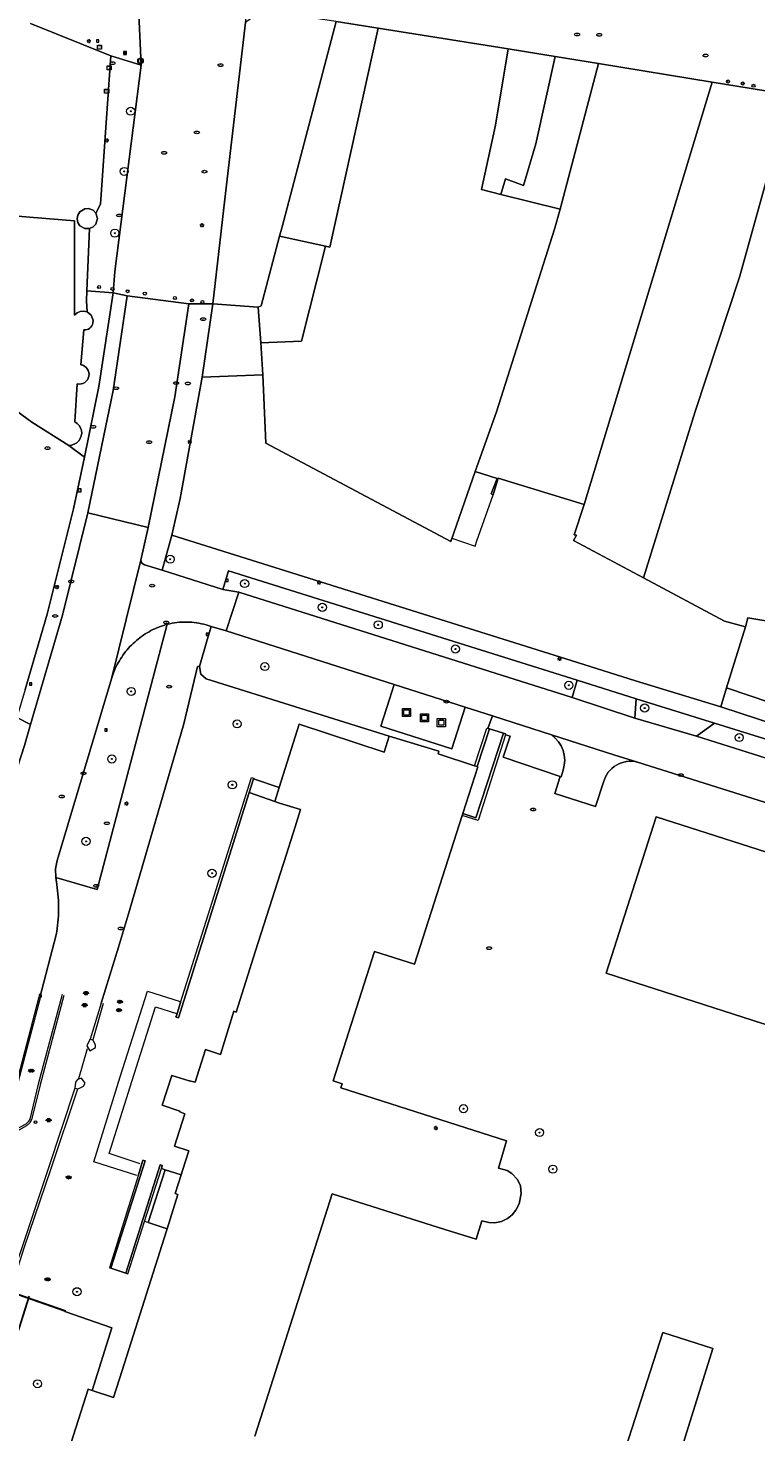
# Model space of a CAD drawing. Header units: metres. Extents: x 187916 to 189411, y 333285 to 334910.
# Tile 147 of 256: x 188534 to 188606, y 334299 to 334438. Entities that reach past the tile are written whole.
import ezdxf
from ezdxf.enums import TextEntityAlignment as Align

# ---------------------------------------------------------------- set-up
doc = ezdxf.new("R2010")
doc.units = ezdxf.units.M
doc.linetypes.add('VH-OPSLUITBAND_100X200', pattern=[16, 8, -2, 4, -2])
for name, color, linetype, lineweight in [('B-ME-IE-MEUBILAIR_WEGMEUBILAIR-S', 253, 'Continuous', 18), ('B-ME-IE-MEUBILAIR_WEGMEUBILAIR_TRAP-G', 253, 'Continuous', 18), ('B-ME-IE-TERREINAFSCHEIDING_KUNSTMATIG_MUUR-G', 253, 'IE-TERREINAFSCHEIDING-KUNSTMATIG-DICHT', 18), ('B-ME-RI-HWA_KOLK-S', 253, 'Continuous', 25), ('B-ME-VH-GOOT-G', 253, 'Continuous', 18), ('B-ME-VH-KANTOPSLUITING_ACHTERKANTBAND-G', 253, 'Continuous', 18), ('B-ME-VH-VERHARDING_ASFALT-G', 253, 'Continuous', 18), ('B-ME-VH-VERHARDING_BETONSTRAATSTEEN-G', 253, 'Continuous', 18), ('B-ME-VH-VERHARDING_BETONSTRAATSTEEN-S', 253, 'Continuous', 25), ('B-ME-VH-VERHARDING_TEGEL-G', 253, 'Continuous', 18), ('B-ME-VH-VERHARDING_TEGEL-S', 253, 'Continuous', 25), ('B-WE-GR-BEPLANTING_CULTUUR_BODEMBEDEKKER-GV', 253, 'Continuous', 15), ('B-WE-GR-BEPLANTING_CULTUUR_HEESTERS-GV', 253, 'Continuous', 15), ('B-WE-GR-BOOM-S', 253, 'Continuous', 15), ('B-WE-GR-HAAG-G', 253, 'GR-HAAG1-SO', 15), ('B-WE-IE-MEUBILAIR-S', 253, 'Continuous', 15), ('B-WE-IE-MEUBILAIR_WEGMEUBILAIR-S', 253, 'Continuous', 15), ('B-WE-IE-MEUBILAIR_WEGMEUBILAIR_CONTAINER-S', 253, 'Continuous', 15), ('B-WE-IE-TERREINAFSCHEIDING_KUNSTMATIG_MUUR-G', 253, 'IE-TERREINAFSCHEIDING_KUNSTMATIG-SO', 15), ('B-WE-OG-BEBOUWING-GV', 253, 'Continuous', 15), ('B-WE-OG-BEBOUWING_LUIFEL-GV', 253, 'Continuous', 15), ('B-WE-OG-TERREIN_ERF-GV', 253, 'Continuous', 15), ('B-WE-VH-GESLOTENVERHARDING_ASFALT-GV', 253, 'Continuous', 15), ('B-WE-VH-OPENVERHARDING-GV', 253, 'Continuous', 15), ('B-WE-VH-OPENVERHARDING_BETONELEMENT-GV', 253, 'Continuous', 15), ('B-WE-VH-OPENVERHARDING_BETONSTRAATSTEEN-GV', 253, 'Continuous', 15), ('B-WE-VH-OPENVERHARDING_SIERBESTRATING-GV', 253, 'Continuous', 15), ('B-WE-VH-OPENVERHARDING_STRAATBAKSTEEN-GV', 253, 'Continuous', 15), ('B-WE-VH-OPENVERHARDING_TEGEL-GV', 253, 'Continuous', 15), ('N-WE-VH-KANTOPSLUITING_OPSLUITBAND_80X200-G', 30, 'VH-OPSLUITBAND_100X200', 15), ('N-WE-VH-KANTOPSLUITING_VOORKANTBAND-G', 7, 'Continuous', 15)]:
    doc.layers.add(name, color=color, linetype=linetype, lineweight=lineweight)
doc.styles.add('NLCS-ISO', font='NLCS-ISO.ttf')
doc.linetypes.add('GR-HAAG1-SO', pattern='A,6,[176,NLCS.SHX,S=0.125,R=0,X=0,Y=0],-2', length=8)
doc.linetypes.add('IE-TERREINAFSCHEIDING-KUNSTMATIG-DICHT', pattern='A,8,-1,[82,NLCS.SHX,S=0.75,R=90,X=0,Y=0],-1', length=10)
doc.linetypes.add('IE-TERREINAFSCHEIDING_KUNSTMATIG-SO', pattern='A,4,[82,NLCS.SHX,S=0.75,R=90,X=0,Y=0],4,-2', length=10)

# ---------------------------------------------------------------- blocks, each defined once
blk = doc.blocks.new('SIE-WEG_CONTAINER_ALGEMEEN-SO')
at = {"color": 0, "linetype": 'ByBlock', "lineweight": -2}
for points in [[(2, -2), (-2, -2), (-2, 2), (2, 2)], [(-1.3, 1.3), (1.3, 1.3), (1.3, -1.3), (-1.3, -1.3)]]:
    blk.add_lwpolyline(points, close=True, dxfattribs=at)
blk.add_lwpolyline([(-0.87, 1.8), (0, 1.3), (0.87, 1.8)], dxfattribs=at)
blk = doc.blocks.new('SIE-MEUBILAIR_BORD_VERKEER-SO')
blk.add_lwpolyline([(-0.5625, -0.5625), (0.5625, -0.5625), (0.5625, 0.5625), (-0.5625, 0.5625)], close=True)
at = {"style": 'NLCS-ISO'}
blk.add_text('vb', height=0.75, dxfattribs=at).set_placement((0, 0), align=Align.MIDDLE_CENTER)
blk = doc.blocks.new('SIE-MEUBILAIR_BORD_INFORMATIE-SO')
h = blk.add_hatch(color=256)
h.dxf.hatch_style = 1
h.paths.add_polyline_path([(0.13, 0.2), (-0.33, 0.2), (-0.33, 0.08), (-0.13, 0.08), (-0.13, -0.65), (0.13, -0.65)])
h = blk.add_hatch(color=256)
h.dxf.hatch_style = 1
edge = h.paths.add_edge_path()
edge.add_arc((0, 0.5), 0.149, 0, 360)
for points in [[(-0.75, -0.75), (0.75, -0.75), (0.75, 0.75), (-0.75, 0.75)], [(0.13, 0.2), (-0.33, 0.2), (-0.33, 0.08), (-0.13, 0.08), (-0.13, -0.65), (0.13, -0.65)]]:
    blk.add_lwpolyline(points, close=True)
blk.add_circle((0, 0.5), 0.149)
blk = doc.blocks.new('SIE-MEUBILAIR_BORD_LOCATIEPAAL-SO')
blk.add_lwpolyline([(-0.75, -0.75), (0.75, -0.75), (0.75, 0.75), (-0.75, 0.75)], close=True)
at = {"style": 'NLCS-ISO'}
blk.add_text('lp', height=0.75, dxfattribs=at).set_placement((0.01, 0.12), align=Align.MIDDLE_CENTER)
blk = doc.blocks.new('SIE-MEUBILAIR_KAST_CAI-SO')
for points in [[(-1, 1), (1, 1), (1, 0.84), (-1, 0.84)], [(-1, 0.76), (1, 0.76), (1, -1), (-1, -1)]]:
    blk.add_lwpolyline(points, close=True)
at = {"style": 'NLCS-ISO'}
blk.add_text('cai', height=0.75, dxfattribs=at).set_placement((0, 0), align=Align.MIDDLE_CENTER)
blk = doc.blocks.new('SIE-MEUBILAIR_PAAL_LICHTMAST-SO')
for points in [[(-0.62, 0), (-1, 0)], [(-0.71, 0.71), (-0.44, 0.44)], [(0, 1), (0, 0.62)], [(0.44, 0.44), (0.71, 0.71)], [(1, 0), (0.62, 0)], [(-0.71, -0.71), (-0.44, -0.44)], [(0, -0.62), (0, -1)], [(0.44, -0.44), (0.71, -0.71)]]:
    blk.add_lwpolyline(points)
blk.add_circle((0, 0), 0.5)
blk = doc.blocks.new('SIE-MEUBILAIR_PAAL_AFSLUITPAAL-SO')
blk.add_circle((0, 0), 0.75)
at = {"style": 'NLCS-ISO'}
blk.add_text('af', height=0.75, dxfattribs=at).set_placement((0, 0.05), align=Align.MIDDLE_CENTER)
blk = doc.blocks.new('SIE-MEUBILAIR_PUT_BRANDKRAAN-SO')
blk.add_ellipse((0, 0), major_axis=(1.25, 0), ratio=0.54)
at = {"style": 'NLCS-ISO'}
blk.add_text('bk', height=0.75, dxfattribs=at).set_placement((0.03, 0), align=Align.MIDDLE_CENTER)
blk = doc.blocks.new('SIE-MEUBILAIR_PUT_KOLK-SO')
blk.add_ellipse((0, 0), major_axis=(1.25, 0), ratio=0.54)
at = {"style": 'NLCS-ISO'}
blk.add_text('klk', height=0.75, dxfattribs=at).set_placement((0.03, 0), align=Align.MIDDLE_CENTER)
blk = doc.blocks.new('SIE-MEUBILAIR_PUT_WATERLEIDINGPUT-SO')
blk.add_ellipse((0, 0), major_axis=(1.25, 0), ratio=0.54)
at = {"style": 'NLCS-ISO'}
blk.add_text('wl', height=0.75, dxfattribs=at).set_placement((-0.14, 0), align=Align.MIDDLE_CENTER)
blk = doc.blocks.new('SIE-MEUBILAIR_PUT_RIOOLPUT-SO')
blk.add_ellipse((0, 0), major_axis=(1.25, 0), ratio=0.54)
at = {"style": 'NLCS-ISO'}
blk.add_text('ri', height=0.75, dxfattribs=at).set_placement((-0.04, 0.07), align=Align.MIDDLE_CENTER)
blk = doc.blocks.new('SIE-WEG_RECLAMEZUIL-SO')
for p, q in [((-0.972125, 0.972125), (0.972125, 0.972125)), ((-0.972125, -0.972125), (-0.972125, 0.972125)), ((0.972125, -0.972125), (0.972125, 0.972125)), ((-0.972125, -0.972125), (0.972125, -0.972125))]:
    blk.add_line(p, q)
blk.add_circle((0, 0), 1.375)
at = {"style": 'NLCS-ISO'}
blk.add_text('R', height=1.375, dxfattribs=at).set_placement((0, 0), align=Align.MIDDLE_CENTER)
blk = doc.blocks.new('SGR-BOOM_GBKN-SO')
at = {"linetype": 'ByBlock', "lineweight": 18}
h = blk.add_hatch(color=0, dxfattribs=at)
h.dxf.hatch_style = 1
edge = h.paths.add_edge_path()
edge.add_arc((0, 0), 0.25, 0, 360)
at = {"color": 0, "linetype": 'ByBlock', "lineweight": 18}
for radius in [2, 0.25]:
    blk.add_circle((0, 0), radius, dxfattribs=at)
at = {"color": 0, "linetype": 'ByBlock', "lineweight": 18, "style": 'NLCS-ISO'}
blk.add_attdef('SOORT', (2.5, 0), '', height=1.5, dxfattribs=at)
blk = doc.blocks.new('SVH-TEGEL_300X300_DUN_LINT_KL-SO')
for p, q in [((-2.2, 1.4), (-2.2, 0)), ((-1.9, 1.5), (1.9, 1.5)), ((-1.5, 1.6), (-1.5, 1.5)), ((-0.8, 1.5), (-0.8, 0)), ((0, 1.8), (0, 1.5)), ((0, 0), (0, -1.5)), ((0.7, 1.5), (0.7, 0)), ((1.5, 1.6), (1.5, 1.5)), ((2.2, 1.4), (2.2, 0)), ((-3.4, 0), (3.4, 0)), ((-3, 0), (-3, -0.8)), ((-1.9, -1.5), (1.9, -1.5)), ((-1.5, 0), (-1.5, -1.5)), ((-0.8, -1.5), (-0.8, -1.8)), ((0.7, -1.5), (0.7, -1.8)), ((1.5, 0), (1.5, -1.5)), ((3, 0), (3, -0.8))]:
    blk.add_line(p, q)
blk = doc.blocks.new('SVH-BSS_KEIFORMAAT_KEPER-SO')
at = {"ltscale": 0.1}
for p, q in [((-5.3, 0.9), (-4.5, 0)), ((-5.2, 0.7), (-4, 1.9)), ((-5.2, -0.7), (-3, 1.5)), ((-4.8, -1.8), (-3, 0)), ((-4.6, 1.6), (-4.5, 1.5)), ((-3.7, 0.7), (-1.5, -1.5)), ((-3.6, 2.1), (-1.5, 0)), ((-2.5, 2.5), (-1.5, 1.5)), ((-2.2, 0.7), (-0.2, 2.8)), ((-2.2, 2.2), (-1.8, 2.6)), ((-2.2, -0.7), (0, 1.5)), ((-2.2, -2.2), (0, 0)), ((-0.7, 2.2), (1.5, 0)), ((-0.7, 0.7), (1.5, -1.5)), ((0.2, 2.8), (1.5, 1.5)), ((0.7, 2.2), (1.2, 2.7)), ((0.7, 0.7), (2.4, 2.4)), ((0.7, -0.7), (3, 1.5)), ((0.7, -2.2), (3, 0)), ((2.2, 2.2), (4.5, 0)), ((2.2, 0.7), (4.5, -1.5)), ((3.7, 0.7), (4.5, 1.5)), ((3.7, -0.7), (5.2, 0.8)), ((4.2, 1.7), (4.5, 1.5)), ((5.2, 0.7), (5.4, 0.5)), ((-5.7, -0.2), (-4.5, -1.5)), ((-3.9, -2.4), (-3, -1.5)), ((-3.7, -0.7), (-1.5, -3)), ((-3.7, -2.2), (-3.3, -2.7)), ((-1.6, -3.1), (0, -1.5)), ((-0.7, -0.7), (1.5, -3)), ((-0.7, -2.2), (0.2, -3.2)), ((-0.2, -3.2), (0, -3)), ((1.4, -3.1), (3, -1.5)), ((2.2, -0.7), (3.8, -2.4)), ((2.2, -2.2), (2.8, -2.8)), ((3.7, -2.2), (5.6, -0.4)), ((5.2, -0.7), (5.4, -1))]:
    blk.add_line(p, q, dxfattribs=at)
at = {"style": 'NLCS-ISO'}
blk.add_attdef('FORMAAT', text='', height=1.8, dxfattribs=at).set_placement((-5.8, -0.2), align=Align.MIDDLE_RIGHT)
blk.add_attdef('KLEUR', text='', height=1.8, dxfattribs=at).set_placement((5.8, -0.2), align=Align.MIDDLE_LEFT)
at = {"style": 'NLCS-ISO', "flags": 1}
blk.add_attdef('FUNCTIE', text='', height=1.8, dxfattribs=at).set_placement((0.1, -3.6), align=Align.MIDDLE_CENTER)
blk = doc.blocks.new('SRI-KOLK-SO')
at = {"color": 0, "linetype": 'ByBlock', "lineweight": 18}
blk.add_lwpolyline([(-1.125, -1.125), (1.125, -1.125), (1.125, 1.125), (-1.125, 1.125)], close=True, dxfattribs=at)
at = {"color": 0, "linetype": 'ByBlock', "lineweight": 18, "style": 'NLCS-ISO'}
blk.add_text('k', height=1.5, dxfattribs=at).set_placement((0, 0), align=Align.MIDDLE_CENTER)
blk = doc.blocks.new('SIE-WEG_PAAL_VERKEERSBORD-SO')
at = {"color": 0, "linetype": 'ByBlock', "lineweight": 18}
blk.add_circle((0, 0), 1.5, dxfattribs=at)
at = {"color": 0, "linetype": 'ByBlock', "lineweight": 18, "style": 'NLCS-ISO'}
blk.add_text('vb', height=1.5, dxfattribs=at).set_placement((0, 0.1), align=Align.MIDDLE_CENTER)
blk = doc.blocks.new('DTM')
at = {"layer": 'B-ME-IE-MEUBILAIR_WEGMEUBILAIR_TRAP-G', "ltscale": 0.2, "flags": 128}
for points in [[(188544.404, 334324.304), (188540.146, 334325.646), (188542.764, 334334.061), (188545.463, 334342.521), (188548.7, 334341.514)], [(188544.749, 334325.453), (188541.674, 334326.47), (188543.934, 334333.689), (188546.267, 334340.986), (188548.328, 334340.318)]]:
    blk.add_lwpolyline(points, dxfattribs=at)
at = {"layer": 'B-ME-IE-TERREINAFSCHEIDING_KUNSTMATIG_MUUR-G', "ltscale": 0.2, "flags": 128}
for points in [[(188539.771, 334337.764), (188539.456, 334337.122)], [(188540.091, 334337.674), (188539.771, 334337.764)], [(188540.082, 334337.658), (188540.091, 334337.674)], [(188540.306, 334337.222), (188540.082, 334337.658)], [(188539.456, 334337.122), (188539.769, 334336.633)], [(188539.769, 334336.633), (188540.321, 334336.957)], [(188540.321, 334336.957), (188540.306, 334337.222)], [(188538.344, 334333.528), (188538.269, 334332.952)], [(188538.52, 334333.809), (188538.344, 334333.528)], [(188538.94, 334333.919), (188538.52, 334333.809)], [(188539.307, 334333.44), (188538.94, 334333.919)], [(188539.14, 334333.126), (188539.307, 334333.44)], [(188538.269, 334332.952), (188538.602, 334332.869)], [(188538.602, 334332.869), (188539.14, 334333.126)]]:
    blk.add_lwpolyline(points, dxfattribs=at)
at = {"layer": 'B-ME-VH-GOOT-G', "ltscale": 0.2, "flags": 128}
for points in [[(188540.881, 334341.353), (188539.782, 334337.779)], [(188541.081, 334341.312), (188540.038, 334337.727)], [(188538.284, 334332.928), (188535.633, 334324.949), (188533.033, 334317.156), (188531.727, 334313.376)], [(188538.525, 334332.849), (188535.873, 334324.856), (188533.219, 334317.098), (188531.994, 334313.271)]]:
    blk.add_lwpolyline(points, dxfattribs=at)
at = {"layer": 'B-ME-VH-KANTOPSLUITING_ACHTERKANTBAND-G', "ltscale": 0.2, "flags": 128}
for points in [[(188537.18, 334342.12), (188534.839, 334333.267), (188533.977, 334329.818), (188533.817, 334329.499), (188533.477, 334329.21), (188531.739, 334328.223), (188531.52, 334328.036), (188531.352, 334327.785), (188528.999, 334318.529), (188527.305, 334312.1), (188525.019, 334303.059), (188524.794, 334302.126), (188525.253, 334302.006), (188524.931, 334300.574), (188524.5, 334300.627), (188524.48, 334298.517), (188525.39, 334296.34), (188526.858, 334294.626)], [(188531.998, 334312.713), (188537.294, 334310.886)]]:
    blk.add_lwpolyline(points, dxfattribs=at)
at = {"layer": 'B-ME-VH-VERHARDING_ASFALT-G', "ltscale": 0.2, "flags": 128}
blk.add_lwpolyline([(188534.713, 334341.928), (188532.653, 334334.088), (188531.083, 334327.824), (188528.677, 334318.608), (188526.942, 334312.088), (188524.631, 334303.022), (188524.472, 334302.259), (188524.163, 334300.803), (188524.235, 334298.219), (188525.159, 334296.015), (188526.59, 334294.387)], dxfattribs=at)
at = {"layer": 'B-ME-VH-VERHARDING_BETONSTRAATSTEEN-G', "ltscale": 0.2, "flags": 128}
for points in [[(188537.01, 334342.201), (188534.659, 334333.341), (188533.813, 334329.864), (188533.665, 334329.6), (188533.617, 334329.573), (188533.418, 334329.395), (188531.616, 334328.409), (188531.42, 334328.228), (188531.203, 334327.808), (188528.801, 334318.574), (188527.11, 334312.081), (188524.81, 334303.03), (188524.651, 334302.193), (188524.332, 334300.719), (188524.35, 334298.304), (188525.302, 334296.119), (188526.713, 334294.491)], [(188534.85, 334341.869), (188532.783, 334334.078), (188531.203, 334327.808)], [(188531.994, 334313.271), (188531.921, 334313.088), (188532.022, 334312.79), (188537.339, 334310.963)]]:
    blk.add_lwpolyline(points, dxfattribs=at)
at = {"layer": 'B-ME-VH-VERHARDING_TEGEL-G', "ltscale": 0.2, "flags": 128}
blk.add_lwpolyline([(188539.503, 334336.836), (188538.633, 334333.873)], dxfattribs=at)
at = {"layer": 'B-WE-GR-BEPLANTING_CULTUUR_BODEMBEDEKKER-GV', "ltscale": 0.2, "flags": 128}
for points in [[(188541.9, 334373.415), (188536.516, 334355.462), (188536.364, 334354.63), (188536.386, 334353.785), (188540.496, 334352.593), (188547.424, 334378.826)], [(188547.424, 334378.826), (188546.399, 334378.476)]]:
    blk.add_lwpolyline(points, dxfattribs=at)
for points in [[(188546.399, 334378.476, 0.054919), (188544.877, 334377.621)], [(188543.58, 334376.452, 0.0551283), (188542.571, 334375.027)], [(188544.877, 334377.621, 0.0551278), (188543.58, 334376.452)], [(188542.571, 334375.027, 0.0554208), (188541.9, 334373.415)]]:
    blk.add_lwpolyline(points, format="xyb", dxfattribs=at)
at = {"layer": 'B-WE-GR-BEPLANTING_CULTUUR_HEESTERS-GV', "ltscale": 0.2, "flags": 128}
for points in [[(188554.492, 334381.99), (188587.469, 334371.596), (188587.968, 334373.289), (188553.49, 334384.114), (188552.931, 334382.275)], [(188593.67, 334369.525), (188599.798, 334367.768), (188601.564, 334369.053), (188593.807, 334371.452)]]:
    blk.add_lwpolyline(points, close=True, dxfattribs=at)
at = {"layer": 'B-WE-GR-HAAG-G', "ltscale": 0.2, "flags": 128}
blk.add_lwpolyline([(188535.965, 334381.539), (188538.133, 334390.243), (188539.241, 334395.343)], dxfattribs=at)
at = {"layer": 'B-WE-IE-TERREINAFSCHEIDING_KUNSTMATIG_MUUR-G', "ltscale": 0.2, "flags": 128}
for points in [[(188539.716, 334417.972), (188539.472, 334411.801), (188539.433, 334410.825)], [(188556.667, 334406.679), (188556.42, 334410.203)], [(188550.679, 334402.169), (188550.875, 334403.256), (188556.889, 334403.501)], [(188549.58, 334396.174), (188549.786, 334397.261)], [(188548.686, 334391.267), (188547.856, 334387.647)], [(188547.856, 334387.647), (188588.012, 334375.034)], [(188543.671, 334350.503), (188549.058, 334368.969), (188550.421, 334374.658), (188550.618, 334374.635)], [(188550.618, 334374.635), (188550.742, 334373.899), (188551.267, 334373.425), (188569.369, 334367.759)], [(188593.752, 334373.226), (188602.207, 334370.654)], [(188602.207, 334370.654), (188602.766, 334372.523)], [(188580.7, 334368.043), (188577.96, 334359.693), (188576.661, 334360.125)], [(188577.836, 334364.839), (188579.057, 334368.556), (188579.153, 334368.528)], [(188578.096, 334364.755), (188579.289, 334368.489)], [(188579.289, 334368.489), (188579.153, 334368.528)], [(188580.876, 334367.895), (188580.903, 334367.979), (188580.7, 334368.043)], [(188580.876, 334367.895), (188578.192, 334359.426), (188576.596, 334359.92)], [(188548.744, 334341.423), (188555.769, 334363.681), (188555.976, 334363.603), (188555.959, 334363.549)], [(188555.526, 334362.172), (188555.959, 334363.549)], [(188555.526, 334362.172), (188548.518, 334339.887), (188548.283, 334339.961), (188548.294, 334339.997)], [(188542.578, 334346.898), (188540.873, 334341.356)], [(188548.294, 334339.997), (188548.744, 334341.423)], [(188541.834, 334315.127), (188545.222, 334325.739)], [(188546.702, 334325.352), (188543.307, 334314.657)], [(188544.97, 334325.683), (188544.527, 334324.26)], [(188545.012, 334325.817), (188544.97, 334325.683)], [(188545.222, 334325.739), (188545.012, 334325.817)], [(188545.162, 334319.749), (188546.832, 334324.984)], [(188546.927, 334325.281), (188546.702, 334325.352)], [(188546.832, 334324.984), (188546.927, 334325.281)], [(188546.832, 334324.984), (188547.197, 334324.868)], [(188544.527, 334324.26), (188541.698, 334315.17)], [(188547.197, 334324.868), (188545.528, 334319.639)], [(188543.515, 334314.59), (188545.162, 334319.749)], [(188545.528, 334319.639), (188545.162, 334319.749)], [(188541.698, 334315.17), (188541.834, 334315.127)], [(188543.307, 334314.657), (188543.515, 334314.59)]]:
    blk.add_lwpolyline(points, dxfattribs=at)
at = {"layer": 'B-WE-OG-BEBOUWING-GV', "ltscale": 0.2, "flags": 128}
for points in [[(188551.919, 334410.508), (188556.42, 334410.203), (188556.725, 334410.323), (188558.534, 334417.203), (188558.777, 334418.13), (188564.122, 334438.46), (188559.872, 334439.069), (188556.758, 334439.512), (188555.167, 334438.35), (188553.128, 334420.869)], [(188556.667, 334406.679), (188556.889, 334403.501), (188557.17, 334396.73), (188575.467, 334387.022), (188575.77, 334387.882), (188577.9, 334393.925), (188579.99, 334399.828), (188585.743, 334417.918), (188586.288, 334419.892), (188580.424, 334421.345), (188578.503, 334421.821), (188579.913, 334428.186), (188581.155, 334435.73), (188568.279, 334437.793), (188563.489, 334416.14), (188563.086, 334416.226), (188560.717, 334406.836)], [(188558.534, 334417.203), (188563.086, 334416.226), (188563.489, 334416.14), (188568.279, 334437.793), (188564.122, 334438.46), (188558.777, 334418.13)], [(188580.424, 334421.345), (188580.877, 334422.872), (188582.672, 334422.222), (188583.902, 334426.332), (188585.805, 334434.985), (188581.155, 334435.73), (188579.913, 334428.186), (188578.503, 334421.821)], [(188580.424, 334421.345), (188586.288, 334419.892), (188590.096, 334434.297), (188585.805, 334434.985), (188583.902, 334426.332), (188582.672, 334422.222), (188580.877, 334422.872)], [(188601.344, 334432.452), (188590.096, 334434.297), (188586.288, 334419.892), (188585.743, 334417.918), (188579.99, 334399.828), (188577.9, 334393.925), (188580.049, 334393.254), (188579.46, 334391.713), (188579.669, 334391.633), (188580.146, 334393.271), (188588.664, 334390.684)], [(188588.664, 334390.684), (188587.692, 334387.667), (188587.906, 334387.63), (188587.624, 334387.101), (188594.555, 334383.406), (188599.659, 334399.862), (188604.036, 334413.166), (188609.049, 334431.188), (188601.344, 334432.452)], [(188608.823, 334378.79), (188612.89, 334401.854), (188613.161, 334403.514), (188614.738, 334413.19), (188618.915, 334429.569), (188609.049, 334431.188), (188604.036, 334413.166), (188599.659, 334399.862), (188594.555, 334383.406), (188602.568, 334379.135), (188604.645, 334378.581), (188604.861, 334379.478)], [(188540.341, 334419.501), (188540.091, 334419.771), (188539.627, 334419.952), (188539.251, 334419.924), (188538.768, 334419.631), (188538.567, 334419.305), (188538.495, 334418.928), (188538.566, 334418.559), (188538.766, 334418.247), (188539.248, 334417.97), (188539.716, 334417.972), (188540.087, 334418.138), (188540.346, 334418.414), (188540.504, 334418.956)], [(188604.645, 334378.581), (188602.766, 334372.523), (188607.15, 334371.071), (188609.516, 334378.174), (188608.753, 334378.397), (188608.823, 334378.79), (188604.861, 334379.478)], [(188590.834, 334344.316), (188606.303, 334339.352), (188606.684, 334339.23), (188609.434, 334347.792), (188611.252, 334347.257), (188611.278, 334347.339), (188613.416, 334354.134), (188595.785, 334359.765)], [(188592.184, 334295.441), (188597.2, 334293.773), (188601.403, 334307.197), (188596.468, 334308.765)]]:
    blk.add_lwpolyline(points, close=True, dxfattribs=at)
for points in [[(188526.65, 334404.182), (188534.028, 334398.803), (188537.68, 334396.525), (188537.956, 334396.548), (188538.219, 334396.631), (188538.458, 334396.771), (188538.659, 334396.961), (188538.813, 334397.192), (188538.911, 334397.451), (188538.949, 334397.725), (188538.924, 334398.001), (188538.839, 334398.264), (188538.697, 334398.502), (188538.505, 334398.701), (188538.273, 334398.853), (188538.515, 334402.596), (188538.705, 334402.576), (188538.896, 334402.594), (188539.079, 334402.649), (188539.248, 334402.739), (188539.395, 334402.861), (188539.516, 334403.009), (188539.606, 334403.179), (188539.66, 334403.362), (188539.677, 334403.552), (188539.656, 334403.742), (188539.598, 334403.925), (188539.506, 334404.092), (188539.382, 334404.238), (188539.232, 334404.357), (188539.061, 334404.444), (188538.877, 334404.495), (188539.177, 334407.935), (188539.328, 334407.938), (188539.476, 334407.969), (188539.615, 334408.027), (188539.742, 334408.109), (188539.851, 334408.213), (188539.94, 334408.335), (188540.004, 334408.471), (188540.043, 334408.617), (188540.073, 334408.909), (188539.883, 334409.39), (188539.481, 334409.716), (188539.147, 334409.804), (188538.802, 334409.775), (188538.487, 334409.632), (188538.238, 334409.391), (188538.246, 334418.724), (188533.799, 334419.103), (188530.389, 334419.4)], [(188556.081, 334298.514), (188557.165, 334301.91), (188563.734, 334322.481), (188574.869, 334318.973), (188577.981, 334317.993), (188578.554, 334319.805), (188579.237, 334319.663), (188579.843, 334319.634), (188580.484, 334319.748), (188581.093, 334320.041), (188581.537, 334320.408), (188581.906, 334320.886), (188582.224, 334321.511), (188582.449, 334322.537), (188582.382, 334323.293), (188582.09, 334323.904), (188581.529, 334324.484), (188581.05, 334324.81), (188580.191, 334325.033), (188580.985, 334327.721), (188564.604, 334332.988), (188564.727, 334333.369), (188563.822, 334333.659), (188567.939, 334346.465), (188571.871, 334345.204), (188576.596, 334359.92), (188576.661, 334360.125), (188578.143, 334364.74), (188578.096, 334364.755), (188577.836, 334364.839), (188574.222, 334366.009), (188574.305, 334366.268), (188569.369, 334367.759), (188568.887, 334366.166), (188560.469, 334368.96), (188558.493, 334362.67), (188558.058, 334361.287), (188558.52, 334361.144), (188560.605, 334360.499), (188560.062, 334358.797), (188558.97, 334355.37), (188558.874, 334355.07), (188556.152, 334346.533), (188554.249, 334340.449), (188554.005, 334340.554), (188552.674, 334336.283), (188551.214, 334336.767), (188550.192, 334333.534), (188549.609, 334333.662), (188549.574, 334333.663), (188547.86, 334334.193), (188546.922, 334331.246), (188548.677, 334330.661), (188548.674, 334330.608), (188549.155, 334330.386), (188548.142, 334327.192), (188549.544, 334326.747), (188548.93, 334324.812), (188548.788, 334324.364), (188548.204, 334322.521), (188548.48, 334322.434), (188547.397, 334319.022), (188547.331, 334318.815), (188542.951, 334305.022), (188542.1, 334302.342), (188539.991, 334303.039), (188539.578, 334303.176), (188537.144, 334295.511)]]:
    blk.add_lwpolyline(points, dxfattribs=at)
at = {"layer": 'B-WE-OG-BEBOUWING_LUIFEL-GV', "ltscale": 0.2, "flags": 128}
blk.add_lwpolyline([(188579.669, 334391.633), (188579.46, 334391.713), (188580.049, 334393.254), (188577.9, 334393.925), (188575.77, 334387.882), (188575.584, 334387.353), (188577.876, 334386.545), (188578.062, 334387.073)], close=True, dxfattribs=at)
at = {"layer": 'B-WE-OG-TERREIN_ERF-GV', "ltscale": 0.2, "flags": 128}
for points in [[(188533.349, 334372.382), (188535.536, 334379.815), (188535.965, 334381.539), (188538.133, 334390.243), (188539.241, 334395.343), (188537.68, 334396.525), (188534.028, 334398.803), (188526.65, 334404.182)], [(188530.389, 334419.4), (188533.799, 334419.103), (188538.246, 334418.724), (188538.238, 334409.391), (188538.487, 334409.632), (188538.802, 334409.775), (188539.147, 334409.804), (188539.481, 334409.716), (188539.433, 334410.825), (188539.472, 334411.801), (188539.716, 334417.972), (188539.248, 334417.97), (188538.766, 334418.247), (188538.566, 334418.559), (188538.495, 334418.928), (188538.567, 334419.305), (188538.768, 334419.631), (188539.251, 334419.924), (188539.627, 334419.952), (188540.091, 334419.771), (188540.341, 334419.501), (188540.798, 334420.375), (188541.839, 334435.043), (188533.886, 334438.239)], [(188548.678, 334341.445), (188548.744, 334341.423), (188548.294, 334339.997), (188548.283, 334339.961), (188548.518, 334339.887), (188555.526, 334362.172), (188555.959, 334363.549), (188558.493, 334362.67), (188560.469, 334368.96), (188568.887, 334366.166), (188569.369, 334367.759), (188551.267, 334373.425), (188550.742, 334373.899), (188550.618, 334374.635), (188550.421, 334374.658), (188549.058, 334368.969), (188543.671, 334350.503), (188542.578, 334346.898), (188540.873, 334341.356)], [(188590.599, 334363.215), (188589.788, 334360.798), (188585.768, 334362.074), (188586.287, 334363.777), (188580.647, 334365.665), (188581.346, 334367.761), (188580.876, 334367.895), (188580.903, 334367.979), (188580.7, 334368.043), (188577.96, 334359.693), (188576.661, 334360.125), (188576.596, 334359.92), (188571.871, 334345.204), (188567.939, 334346.465), (188563.822, 334333.659), (188564.727, 334333.369), (188564.604, 334332.988), (188580.985, 334327.721), (188580.191, 334325.033), (188581.05, 334324.81), (188581.529, 334324.484), (188582.09, 334323.904), (188582.382, 334323.293), (188582.449, 334322.537), (188582.224, 334321.511), (188581.906, 334320.886), (188581.537, 334320.408), (188581.093, 334320.041), (188580.484, 334319.748), (188579.843, 334319.634), (188579.237, 334319.663), (188578.554, 334319.805), (188577.981, 334317.993), (188574.869, 334318.973), (188563.734, 334322.481), (188557.165, 334301.91), (188556.081, 334298.514)], [(188621.49, 334356.507), (188593.945, 334365.189), (188593.942, 334365.189)], [(188537.279, 334310.842), (188541.928, 334309.229), (188539.991, 334303.039), (188542.1, 334302.342), (188542.951, 334305.022), (188547.331, 334318.815), (188547.397, 334319.022), (188545.528, 334319.639), (188547.197, 334324.868), (188546.832, 334324.984), (188546.927, 334325.281), (188546.702, 334325.352), (188543.307, 334314.657), (188541.834, 334315.127), (188544.692, 334324.079)], [(188537.144, 334295.511), (188539.578, 334303.176), (188539.991, 334303.039), (188541.928, 334309.229), (188537.279, 334310.842)]]:
    blk.add_lwpolyline(points, dxfattribs=at)
for points in [[(188563.086, 334416.226), (188558.534, 334417.203), (188556.725, 334410.323), (188556.42, 334410.203), (188556.667, 334406.679), (188560.717, 334406.836)], [(188542.075, 334411.605), (188539.472, 334411.801), (188539.433, 334410.825), (188539.481, 334409.716), (188539.883, 334409.39), (188540.073, 334408.909), (188540.043, 334408.617), (188540.004, 334408.471), (188539.94, 334408.335), (188539.851, 334408.213), (188539.742, 334408.109), (188539.615, 334408.027), (188539.476, 334407.969), (188539.328, 334407.938), (188539.177, 334407.935), (188538.877, 334404.495), (188539.061, 334404.444), (188539.232, 334404.357), (188539.382, 334404.238), (188539.506, 334404.092), (188539.598, 334403.925), (188539.656, 334403.742), (188539.677, 334403.552), (188539.66, 334403.362), (188539.606, 334403.179), (188539.516, 334403.009), (188539.395, 334402.861), (188539.248, 334402.739), (188539.079, 334402.649), (188538.896, 334402.594), (188538.705, 334402.576), (188538.515, 334402.596), (188538.273, 334398.853), (188538.505, 334398.701), (188538.697, 334398.502), (188538.839, 334398.264), (188538.924, 334398.001), (188538.949, 334397.725), (188538.911, 334397.451), (188538.813, 334397.192), (188538.659, 334396.961), (188538.458, 334396.771), (188538.219, 334396.631), (188537.956, 334396.548), (188537.68, 334396.525), (188539.241, 334395.343), (188540.652, 334402.354)], [(188551.919, 334410.508), (188550.875, 334403.256), (188556.889, 334403.501), (188556.667, 334406.679), (188556.42, 334410.203)], [(188547.856, 334387.647), (188588.012, 334375.034), (188593.752, 334373.226), (188602.207, 334370.654), (188602.766, 334372.523), (188604.645, 334378.581), (188602.568, 334379.135), (188594.555, 334383.406), (188587.624, 334387.101), (188587.906, 334387.63), (188587.692, 334387.667), (188588.664, 334390.684), (188580.146, 334393.271), (188579.669, 334391.633), (188579.46, 334391.713), (188580.049, 334393.254), (188577.9, 334393.925), (188575.77, 334387.882), (188575.467, 334387.022), (188557.17, 334396.73), (188556.889, 334403.501), (188550.875, 334403.256), (188550.679, 334402.169), (188549.786, 334397.261), (188549.58, 334396.174), (188548.686, 334391.267)], [(188553.237, 334378.185), (188551.755, 334378.601), (188551.313, 334377.06), (188550.618, 334374.635), (188550.742, 334373.899), (188551.267, 334373.425), (188569.369, 334367.759), (188574.305, 334366.268), (188574.222, 334366.009), (188577.836, 334364.839), (188578.096, 334364.755), (188579.289, 334368.489), (188579.153, 334368.528), (188579.586, 334369.756), (188576.905, 334370.614), (188575.593, 334366.516), (188568.542, 334368.758), (188569.393, 334371.407), (188569.862, 334372.867)], [(188602.766, 334372.523), (188602.207, 334370.654), (188624.173, 334363.464), (188624.625, 334365.281), (188620.091, 334366.783), (188617.061, 334367.787), (188615.704, 334368.237), (188612.029, 334369.454), (188607.15, 334371.071)], [(188606.303, 334339.352), (188590.834, 334344.316), (188595.785, 334359.765), (188613.416, 334354.134), (188611.278, 334347.339), (188611.252, 334347.257), (188609.434, 334347.792), (188606.684, 334339.23)], [(188597.2, 334293.773), (188592.184, 334295.441), (188596.468, 334308.765), (188601.403, 334307.197)]]:
    blk.add_lwpolyline(points, close=True, dxfattribs=at)
blk.add_lwpolyline([(188593.942, 334365.189, 0.4145943), (188590.599, 334363.215)], format="xyb", dxfattribs=at)
at = {"layer": 'B-WE-VH-GESLOTENVERHARDING_ASFALT-GV', "ltscale": 0.2, "flags": 128}
for points in [[(188539.547, 334389.85), (188537.047, 334379.738), (188533.88, 334368.9), (188533.28, 334366.847), (188526.431, 334345.722)], [(188536.483, 334353.079), (188536.386, 334353.785), (188536.364, 334354.63), (188536.516, 334355.462), (188541.9, 334373.415), (188544.801, 334385.175), (188545.542, 334388.385), (188539.547, 334389.85)], [(188599.798, 334367.768), (188593.67, 334369.525), (188587.469, 334371.596), (188554.492, 334381.99), (188553.237, 334378.185), (188569.862, 334372.867), (188576.905, 334370.614), (188579.586, 334369.756), (188579.697, 334369.721), (188585.428, 334367.895), (188591.607, 334365.926), (188593.945, 334365.189), (188621.49, 334356.507)], [(188623.615, 334360.246), (188599.798, 334367.768)], [(188534.812, 334341.902), (188536.421, 334348.122)]]:
    blk.add_lwpolyline(points, dxfattribs=at)
for points in [[(188536.63, 334351.843, 0.0217298), (188536.483, 334353.079)], [(188536.669, 334350.598, 0.0216906), (188536.63, 334351.843)], [(188536.599, 334349.355, 0.0225001), (188536.669, 334350.598)], [(188536.421, 334348.122, 0.0228187), (188536.599, 334349.355)]]:
    blk.add_lwpolyline(points, format="xyb", dxfattribs=at)
at = {"layer": 'B-WE-VH-OPENVERHARDING-GV', "ltscale": 0.2, "flags": 128}
blk.add_lwpolyline([(188533.88, 334368.9), (188537.047, 334379.738), (188539.547, 334389.85), (188542.075, 334401.956), (188543.451, 334411.321), (188542.075, 334411.605), (188540.652, 334402.354), (188539.241, 334395.343), (188538.133, 334390.243), (188535.965, 334381.539), (188535.536, 334379.815), (188533.349, 334372.382), (188532.531, 334369.604)], close=True, dxfattribs=at)
at = {"layer": 'B-WE-VH-OPENVERHARDING_BETONELEMENT-GV', "ltscale": 0.2, "flags": 128}
blk.add_lwpolyline([(188558.493, 334362.67), (188555.959, 334363.549), (188555.526, 334362.172), (188558.058, 334361.287)], close=True, dxfattribs=at)
for points in [[(188548.229, 334340.018), (188548.294, 334339.997), (188548.744, 334341.423), (188548.678, 334341.445)], [(188544.527, 334324.26), (188544.97, 334325.683)]]:
    blk.add_lwpolyline(points, dxfattribs=at)
at = {"layer": 'B-WE-VH-OPENVERHARDING_BETONSTRAATSTEEN-GV', "ltscale": 0.2, "flags": 128}
for points in [[(188551.266, 334378.766), (188551.755, 334378.601), (188553.237, 334378.185), (188554.492, 334381.99), (188552.931, 334382.275), (188546.918, 334384.17), (188545.175, 334384.72), (188544.898, 334384.873), (188544.801, 334385.175), (188541.9, 334373.415)], [(188546.399, 334378.476), (188547.424, 334378.826)], [(188585.428, 334367.894), (188585.428, 334367.895), (188579.697, 334369.721), (188579.586, 334369.756), (188579.153, 334368.528), (188579.289, 334368.489)], [(188579.289, 334368.489), (188580.7, 334368.043), (188580.903, 334367.979), (188580.876, 334367.895), (188581.346, 334367.761), (188580.647, 334365.665), (188586.287, 334363.777), (188586.382, 334363.751), (188586.589, 334364.399)], [(188591.607, 334365.926), (188585.428, 334367.895), (188585.428, 334367.894)], [(188593.942, 334365.189), (188593.945, 334365.189), (188591.607, 334365.926)], [(188586.589, 334364.399), (188586.382, 334363.751), (188586.287, 334363.777), (188585.768, 334362.074), (188589.788, 334360.798), (188590.599, 334363.215)]]:
    blk.add_lwpolyline(points, dxfattribs=at)
for points in [[(188548.379, 334379.001, -0.0340379), (188549.349, 334379.05)], [(188549.349, 334379.05, -0.0319804), (188550.317, 334378.971)], [(188544.877, 334377.621, -0.054919), (188546.399, 334378.476)], [(188547.424, 334378.826, -0.0323344), (188548.379, 334379.001)], [(188550.317, 334378.971, -0.032732), (188551.266, 334378.766)], [(188542.571, 334375.027, -0.0551283), (188543.58, 334376.452)], [(188543.58, 334376.452, -0.0551278), (188544.877, 334377.621)], [(188541.9, 334373.415, -0.0554208), (188542.571, 334375.027)], [(188586.589, 334364.399, 0.3305853), (188585.428, 334367.894)], [(188585.428, 334367.894, -0.3305853), (188586.589, 334364.399)], [(188590.599, 334363.215, -0.4145943), (188593.942, 334365.189)]]:
    blk.add_lwpolyline(points, format="xyb", dxfattribs=at)
for points in [[(188569.862, 334372.867), (188569.393, 334371.407), (188568.542, 334368.758), (188575.593, 334366.516), (188576.905, 334370.614)], [(188587.968, 334373.289), (188587.469, 334371.596), (188593.67, 334369.525), (188593.807, 334371.452)], [(188599.798, 334367.768), (188623.615, 334360.246), (188623.525, 334362.205), (188601.564, 334369.053)]]:
    blk.add_lwpolyline(points, close=True, dxfattribs=at)
at = {"layer": 'B-WE-VH-OPENVERHARDING_SIERBESTRATING-GV', "ltscale": 0.2, "flags": 128}
blk.add_lwpolyline([(188533.886, 334438.239), (188541.839, 334435.043), (188544.849, 334434.138), (188544.489, 334442.103)], dxfattribs=at)
blk.add_lwpolyline([(188542.075, 334411.605), (188542.245, 334413.718), (188544.849, 334434.138), (188541.839, 334435.043), (188540.798, 334420.375), (188540.341, 334419.501), (188540.504, 334418.956), (188540.346, 334418.414), (188540.087, 334418.138), (188539.716, 334417.972), (188539.472, 334411.801)], close=True, dxfattribs=at)
at = {"layer": 'B-WE-VH-OPENVERHARDING_STRAATBAKSTEEN-GV', "ltscale": 0.2, "flags": 128}
for points in [[(188544.235, 334447.724), (188544.489, 334442.103), (188544.849, 334434.138), (188542.245, 334413.718), (188542.075, 334411.605), (188543.451, 334411.321), (188549.569, 334410.518), (188551.919, 334410.508), (188553.128, 334420.869), (188555.167, 334438.35), (188555.776, 334442.613), (188556.427, 334447.168), (188544.773, 334449.018)], [(188543.451, 334411.321), (188542.075, 334401.956), (188539.547, 334389.85), (188545.542, 334388.385), (188548.166, 334401.322), (188549.569, 334410.518)], [(188551.919, 334410.508), (188549.569, 334410.518), (188548.166, 334401.322), (188545.542, 334388.385), (188544.801, 334385.175), (188544.898, 334384.873), (188545.175, 334384.72), (188546.918, 334384.17), (188547.856, 334387.647), (188548.686, 334391.267), (188549.58, 334396.174), (188549.786, 334397.261), (188550.679, 334402.169), (188550.875, 334403.256)], [(188547.397, 334319.022), (188548.48, 334322.434), (188548.204, 334322.521), (188548.788, 334324.364), (188547.197, 334324.868), (188545.528, 334319.639)]]:
    blk.add_lwpolyline(points, close=True, dxfattribs=at)
blk.add_lwpolyline([(188564.122, 334438.46), (188568.279, 334437.793), (188581.155, 334435.73), (188585.805, 334434.985), (188590.096, 334434.297), (188601.344, 334432.452), (188609.049, 334431.188)], dxfattribs=at)
at = {"layer": 'B-WE-VH-OPENVERHARDING_TEGEL-GV', "ltscale": 0.2, "flags": 128}
for points in [[(188624.173, 334363.464), (188602.207, 334370.654), (188593.752, 334373.226), (188588.012, 334375.034), (188547.856, 334387.647), (188546.918, 334384.17), (188552.931, 334382.275), (188553.49, 334384.114), (188587.968, 334373.289), (188593.807, 334371.452), (188601.564, 334369.053), (188623.525, 334362.205)], [(188547.424, 334378.826), (188540.496, 334352.593), (188536.386, 334353.785)], [(188540.873, 334341.356), (188542.578, 334346.898), (188543.671, 334350.503), (188549.058, 334368.969), (188550.421, 334374.658), (188550.618, 334374.635), (188551.313, 334377.06), (188551.755, 334378.601), (188551.266, 334378.766)], [(188526.431, 334345.722), (188533.28, 334366.847), (188533.88, 334368.9), (188532.531, 334369.604), (188530.413, 334370.416), (188529.796, 334368.464), (188529.058, 334366.18), (188527.35, 334361.434), (188527.993, 334360.096), (188529.231, 334357.519), (188525.122, 334346.094)], [(188544.97, 334325.683), (188545.012, 334325.817), (188545.222, 334325.739), (188541.834, 334315.127), (188543.307, 334314.657), (188546.702, 334325.352), (188546.927, 334325.281), (188546.832, 334324.984), (188547.197, 334324.868), (188548.788, 334324.364), (188548.93, 334324.812), (188549.544, 334326.747), (188548.142, 334327.192), (188549.155, 334330.386), (188548.674, 334330.608), (188548.677, 334330.661), (188546.922, 334331.246), (188547.86, 334334.193), (188549.574, 334333.663), (188549.609, 334333.662), (188550.192, 334333.534), (188551.214, 334336.767), (188552.674, 334336.283), (188554.005, 334340.554), (188554.249, 334340.449), (188556.152, 334346.533), (188558.874, 334355.07), (188558.97, 334355.37), (188560.062, 334358.797), (188560.605, 334360.499), (188558.52, 334361.144), (188558.058, 334361.287), (188555.526, 334362.172), (188548.518, 334339.887), (188548.283, 334339.961), (188548.294, 334339.997), (188548.229, 334340.018)], [(188536.386, 334353.785), (188536.483, 334353.079)], [(188536.421, 334348.122), (188534.812, 334341.902)]]:
    blk.add_lwpolyline(points, dxfattribs=at)
for points in [[(188549.349, 334379.05, 0.0340379), (188548.379, 334379.001)], [(188550.317, 334378.971, 0.0319804), (188549.349, 334379.05)], [(188548.379, 334379.001, 0.0323344), (188547.424, 334378.826)], [(188551.266, 334378.766, 0.032732), (188550.317, 334378.971)], [(188536.483, 334353.079, -0.0217298), (188536.63, 334351.843)], [(188536.63, 334351.843, -0.0216906), (188536.669, 334350.598)], [(188536.669, 334350.598, -0.0225001), (188536.599, 334349.355)], [(188536.599, 334349.355, -0.0228187), (188536.421, 334348.122)]]:
    blk.add_lwpolyline(points, format="xyb", dxfattribs=at)
blk.add_lwpolyline([(188580.7, 334368.043), (188579.289, 334368.489), (188578.096, 334364.755), (188578.143, 334364.74), (188576.661, 334360.125), (188577.96, 334359.693)], close=True, dxfattribs=at)
at = {"layer": 'B-ME-IE-MEUBILAIR_WEGMEUBILAIR-S', "xscale": 0.083, "yscale": 0.083, "zscale": 0.083}
blk.add_blockref('SIE-WEG_PAAL_VERKEERSBORD-SO', (188534.383, 334329.576), dxfattribs=at)
at = {"layer": 'B-ME-RI-HWA_KOLK-S', "xscale": 0.11, "yscale": 0.11, "zscale": 0.11}
blk.add_blockref('SRI-KOLK-SO', (188534.857, 334342.095), dxfattribs=at)
at = {"layer": 'B-ME-VH-VERHARDING_BETONSTRAATSTEEN-S', "xscale": 0.05, "yscale": 0.05, "zscale": 0.05}
for p in [(188542.744, 334341.498), (188542.644, 334340.675), (188533.95, 334334.679), (188537.662, 334324.133), (188535.571, 334314.038)]:
    blk.add_blockref('SVH-BSS_KEIFORMAAT_KEPER-SO', p, dxfattribs=at)
at = {"layer": 'B-ME-VH-VERHARDING_TEGEL-S', "xscale": 0.084, "yscale": 0.084, "zscale": 0.084}
for p in [(188539.381, 334342.336), (188539.244, 334341.158), (188535.682, 334329.771)]:
    blk.add_blockref('SVH-TEGEL_300X300_DUN_LINT_KL-SO', p, dxfattribs=at)
at = {"layer": 'B-WE-GR-BOOM-S', "xscale": 0.2, "yscale": 0.2, "zscale": 0.2}
for p in [(188543.8, 334429.57), (188543.16, 334423.62), (188542.23, 334417.51), (188547.71, 334385.26), (188555.08, 334382.85), (188562.76, 334380.5), (188568.3, 334378.77), (188575.93, 334376.38), (188557.08, 334374.64), (188543.85, 334372.183), (188587.16, 334372.79), (188594.66, 334370.54), (188554.331, 334368.975), (188604.02, 334367.62), (188541.935, 334365.503), (188553.858, 334362.944), (188539.381, 334357.353), (188551.848, 334354.194), (188576.73, 334330.91), (188584.26, 334328.55), (188585.58, 334324.93), (188538.486, 334312.806), (188534.583, 334303.7)]:
    blk.add_blockref('SGR-BOOM_GBKN-SO', p, dxfattribs=at)
at = {"layer": 'B-WE-IE-MEUBILAIR-S', "xscale": 0.2, "yscale": 0.2, "zscale": 0.2}
for name, p in [('SIE-MEUBILAIR_PAAL_LICHTMAST-SO', (188539.661, 334436.505)), ('SIE-MEUBILAIR_BORD_VERKEER-SO', (188540.544, 334436.526)), ('SIE-MEUBILAIR_KAST_CAI-SO', (188540.706, 334435.911)), ('SIE-MEUBILAIR_PUT_WATERLEIDINGPUT-SO', (188587.972, 334437.162)), ('SIE-MEUBILAIR_PUT_KOLK-SO', (188590.166, 334437.125)), ('SIE-MEUBILAIR_BORD_INFORMATIE-SO', (188543.247, 334435.347)), ('SIE-MEUBILAIR_PUT_WATERLEIDINGPUT-SO', (188600.688, 334435.077)), ('SIE-MEUBILAIR_KAST_CAI-SO', (188541.657, 334433.864)), ('SIE-MEUBILAIR_PUT_RIOOLPUT-SO', (188542.014, 334434.324)), ('SIE-MEUBILAIR_PUT_KOLK-SO', (188552.702, 334434.136)), ('SIE-MEUBILAIR_PAAL_AFSLUITPAAL-SO', (188602.913, 334432.515)), ('SIE-MEUBILAIR_PAAL_AFSLUITPAAL-SO', (188604.364, 334432.316)), ('SIE-MEUBILAIR_PAAL_AFSLUITPAAL-SO', (188605.427, 334432.087)), ('SIE-MEUBILAIR_KAST_CAI-SO', (188541.424, 334431.562)), ('SIE-MEUBILAIR_PAAL_LICHTMAST-SO', (188541.425, 334426.688)), ('SIE-MEUBILAIR_PUT_RIOOLPUT-SO', (188550.345, 334427.48)), ('SIE-MEUBILAIR_PUT_KOLK-SO', (188547.1, 334425.458)), ('SIE-MEUBILAIR_PUT_KOLK-SO', (188551.087, 334423.592)), ('SIE-MEUBILAIR_PUT_RIOOLPUT-SO', (188542.653, 334419.27)), ('SIE-MEUBILAIR_PAAL_LICHTMAST-SO', (188550.855, 334418.301)), ('SIE-MEUBILAIR_PAAL_AFSLUITPAAL-SO', (188540.672, 334412.182)), ('SIE-MEUBILAIR_PAAL_AFSLUITPAAL-SO', (188542, 334411.998)), ('SIE-MEUBILAIR_PAAL_AFSLUITPAAL-SO', (188543.487, 334411.77)), ('SIE-MEUBILAIR_PAAL_AFSLUITPAAL-SO', (188545.2, 334411.531)), ('SIE-MEUBILAIR_PAAL_AFSLUITPAAL-SO', (188548.174, 334411.096)), ('SIE-MEUBILAIR_PAAL_AFSLUITPAAL-SO', (188549.865, 334410.858)), ('SIE-MEUBILAIR_PAAL_AFSLUITPAAL-SO', (188550.903, 334410.699)), ('SIE-MEUBILAIR_PUT_WATERLEIDINGPUT-SO', (188550.969, 334409.003)), ('SIE-MEUBILAIR_PUT_KOLK-SO', (188548.284, 334402.686)), ('SIE-MEUBILAIR_PUT_RIOOLPUT-SO', (188549.458, 334402.647)), ('SIE-MEUBILAIR_PUT_KOLK-SO', (188542.349, 334402.17)), ('SIE-MEUBILAIR_PUT_RIOOLPUT-SO', (188540.091, 334398.363)), ('SIE-MEUBILAIR_PUT_BRANDKRAAN-SO', (188535.572, 334396.238)), ('SIE-MEUBILAIR_PUT_RIOOLPUT-SO', (188545.62, 334396.836)), ('SIE-MEUBILAIR_PAAL_LICHTMAST-SO', (188549.643, 334396.855)), ('SIE-MEUBILAIR_BORD_LOCATIEPAAL-SO', (188538.734, 334392.085)), ('SIE-MEUBILAIR_BORD_VERKEER-SO', (188553.335, 334383.17)), ('SIE-MEUBILAIR_PAAL_LICHTMAST-SO', (188536.506, 334382.507)), ('SIE-MEUBILAIR_PUT_KOLK-SO', (188537.916, 334383.054)), ('SIE-MEUBILAIR_PUT_RIOOLPUT-SO', (188545.916, 334382.647)), ('SIE-MEUBILAIR_PAAL_LICHTMAST-SO', (188562.437, 334382.95)), ('SIE-MEUBILAIR_PUT_RIOOLPUT-SO', (188536.325, 334379.643)), ('SIE-MEUBILAIR_PUT_KOLK-SO', (188547.313, 334379.005)), ('SIE-MEUBILAIR_BORD_VERKEER-SO', (188551.382, 334377.833)), ('SIE-MEUBILAIR_PAAL_LICHTMAST-SO', (188586.227, 334375.417)), ('SIE-MEUBILAIR_BORD_VERKEER-SO', (188533.899, 334372.911)), ('SIE-MEUBILAIR_PUT_BRANDKRAAN-SO', (188547.602, 334372.656)), ('SIE-MEUBILAIR_PUT_KOLK-SO', (188575.058, 334371.173)), ('SIE-MEUBILAIR_BORD_VERKEER-SO', (188541.358, 334368.368)), ('SIE-MEUBILAIR_PUT_KOLK-SO', (188539.12, 334364.084)), ('SIE-MEUBILAIR_PUT_KOLK-SO', (188598.226, 334363.911)), ('SIE-MEUBILAIR_PUT_RIOOLPUT-SO', (188536.977, 334361.788)), ('SIE-MEUBILAIR_PAAL_LICHTMAST-SO', (188543.373, 334361.102)), ('SIE-MEUBILAIR_PUT_KOLK-SO', (188583.62, 334360.501)), ('SIE-MEUBILAIR_PUT_RIOOLPUT-SO', (188541.445, 334359.143)), ('SIE-MEUBILAIR_PUT_KOLK-SO', (188540.384, 334352.962)), ('SIE-MEUBILAIR_PUT_WATERLEIDINGPUT-SO', (188542.811, 334348.735)), ('SIE-MEUBILAIR_PUT_KOLK-SO', (188579.26, 334346.793)), ('SIE-MEUBILAIR_PAAL_LICHTMAST-SO', (188574, 334329))]:
    blk.add_blockref(name, p, dxfattribs=at)
at = {"layer": 'B-WE-IE-MEUBILAIR_WEGMEUBILAIR-S', "xscale": 0.2, "yscale": 0.2, "zscale": 0.2}
blk.add_blockref('SIE-WEG_RECLAMEZUIL-SO', (188544.77, 334434.553), dxfattribs=at)
at = {"layer": 'B-WE-IE-MEUBILAIR_WEGMEUBILAIR_CONTAINER-S', "xscale": 0.2, "yscale": 0.2, "zscale": 0.2}
for p in [(188571.102, 334370.097), (188572.864, 334369.583), (188574.538, 334369.093)]:
    blk.add_blockref('SIE-WEG_CONTAINER_ALGEMEEN-SO', p, dxfattribs=at)
blk = doc.blocks.new('ontwerp Parklaan')
at = {"layer": 'N-WE-VH-KANTOPSLUITING_OPSLUITBAND_80X200-G', "color": 251, "flags": 128}
blk.add_lwpolyline([(188582.18, 334271.5), (188580.06, 334265.84), (188555.12, 334276.14, -0.048046), (188542.98, 334282.58), (188535.95, 334289.02), (188535.88, 334289.07), (188535.12, 334289.8), (188535.06, 334289.85), (188534.69, 334290.19), (188534.43, 334289.91), (188528.57, 334295.87), (188533.8, 334312.33)], format="xyb", dxfattribs=at)
at = {"layer": 'N-WE-VH-KANTOPSLUITING_VOORKANTBAND-G', "color": 251, "flags": 128}
blk.add_lwpolyline([(188533.73, 334312.35), (188528.48, 334295.85), (188534.43, 334289.79), (188534.69, 334290.08), (188535.01, 334289.78), (188535.07, 334289.74), (188535.83, 334289), (188535.9, 334288.96), (188542.93, 334282.52, 0.048068), (188555.09, 334276.07), (188580.09, 334265.74), (188582.26, 334271.47)], format="xyb", dxfattribs=at)

msp = doc.modelspace()

# ---------------------------------------------------------------- block references
for name in ['DTM', 'ontwerp Parklaan']:
    msp.add_blockref(name, (0, 0))

doc.saveas('drawing.dxf')
